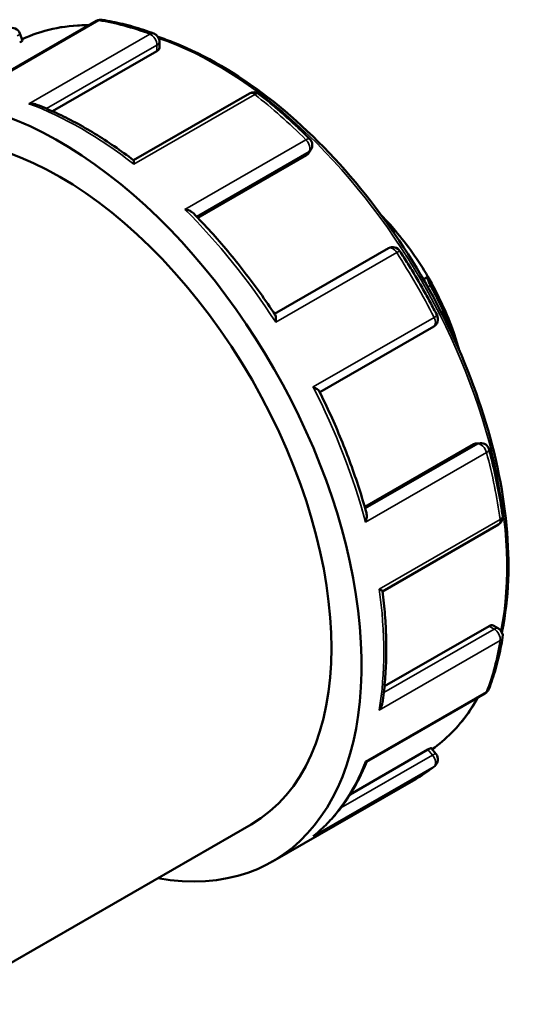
# Model space of a CAD drawing. Header units: millimetres. Extents: x -86 to 901, y -388 to 757.
# Tile 8 of 12: x -41 to -15, y 706 to 757. Entities that reach past the tile are written whole.
import ezdxf

# ---------------------------------------------------------------- set-up
doc = ezdxf.new("R2010")
doc.units = ezdxf.units.MM
doc.layers.add('Visible (ANSI)', color=7, linetype='Continuous', lineweight=50)
doc.layers.add('Visible Narrow (ANSI)', color=7, linetype='Continuous', lineweight=35)

msp = doc.modelspace()

# ---------------------------------------------------------------- linework, layer by layer
at = {"layer": 'Visible (ANSI)'}
for p, q in [((-37.124, 757.433), (-43.356, 753.844)), ((-41.165, 756.777), (-41.019, 756.401)), ((-33.818, 756.343), (-33.818, 756.013)), ((-33.95, 755.848), (-39.452, 752.679)), ((-29.083, 753.618), (-35.187, 750.103)), ((-26.087, 750.363), (-31.803, 747.071)), ((-25.859, 750.64), (-25.996, 750.445)), ((-21.409, 746.392), (-21.519, 746.329)), ((-21.767, 745.464), (-27.764, 742.01)), ((-19.698, 743.97), (-19.937, 743.833)), ((-25.388, 737.894), (-19.392, 741.347)), ((-18.429, 740.942), (-18.353, 740.986)), ((-17.305, 735.152), (-23.022, 731.86)), ((-17.19, 735.19), (-16.953, 735.212)), ((-22.086, 727.411), (-15.983, 730.925)), ((-16.477, 725.585), (-21.983, 722.415)), ((-16.268, 725.615), (-15.983, 725.451)), ((-22.919, 718.447), (-16.688, 722.035)), ((-19.692, 719.085), (-23.785, 716.727)), ((-19.519, 719.162), (-19.266, 718.848)), ((-27.867, 713.196), (-20.335, 717.533)), ((-45.431, 705.678), (-28.989, 715.146))]:
    msp.add_line(p, q, dxfattribs=at)
for centre, start, end in [((-36.9, 757.044), 81.206, 119.936), ((-41.583, 756.615), 21.1979, 111.4934), ((-34.267, 756.343), 0, 69.5793), ((-28.859, 753.23), 52.0666, 119.936), ((-26.226, 750.897), 324.9729, 45.0854), ((-21.543, 745.075), 32.9045, 119.936), ((-19.616, 741.736), 299.936, 27.0963), ((-16.912, 734.765), 14.9319, 95.2373), ((-16.207, 731.314), 299.936, 7.9694), ((-16.207, 725.062), 350.5242, 60.064), ((-16.912, 722.424), 299.936, 338.9487), ((-19.616, 718.567), 308.7562, 38.8082)]:
    msp.add_arc(centre, 0.449, start, end, dxfattribs=at)
for centre, major_axis, start_param, end_param in [((-39.095, 732.694), (-11.228, 19.498), 2.690566, 6.726647), ((-39.095, 732.694), (-10.105, 17.548), 3.141593, 6.283185), ((-24.67, 741.001), (-4.999, 8.68), 5.021216, 5.131627), ((-24.67, 741.001), (-4.999, 8.68), 4.721589, 5.021216), ((-24.67, 741.001), (-4.999, 8.68), 4.392897, 4.721589), ((-24.987, 740.818), (5.222, -9.069), 1.296085, 1.535216), ((-24.67, 741.001), (-4.999, 8.68), 4.293151, 4.392897)]:
    msp.add_ellipse(centre, major_axis=major_axis, ratio=0.578093, start_param=start_param, end_param=end_param, dxfattribs=at)
for points, knots in [([(-41.044, 756.467), (-40.025, 756.944), (-38.886, 757.195), (-37.618, 757.213), (-37.562, 757.213), (-37.506, 757.213)], [5.5485459, 5.5485459, 5.5485459, 5.5485459, 5.811192, 5.811192, 5.8232737, 5.8232737, 5.8232737, 5.8232737]), ([(-36.831, 757.487), (-36.654, 757.46), (-36.475, 757.428), (-36.117, 757.356), (-35.936, 757.316), (-35.574, 757.228), (-35.393, 757.18), (-35.028, 757.075), (-34.845, 757.018), (-34.479, 756.897), (-34.295, 756.832), (-34.11, 756.764)], [5.9338569, 5.9338569, 5.9338569, 5.9338569, 5.9688685, 5.9688685, 6.0038801, 6.0038801, 6.0388917, 6.0388917, 6.0739034, 6.0739034, 6.108915, 6.108915, 6.108915, 6.108915]), ([(-33.893, 756.591), (-33.607, 756.498), (-33.32, 756.394), (-31.404, 755.636), (-29.743, 754.667), (-26.516, 752.178), (-24.95, 750.659), (-22.071, 747.227), (-20.758, 745.315), (-18.515, 741.292), (-17.585, 739.182), (-16.203, 734.971), (-15.751, 732.871), (-15.373, 728.892), (-15.447, 727.013), (-15.792, 725.312), (-15.797, 725.284), (-15.803, 725.257)], [6.071478, 6.071478, 6.071478, 6.071478, 6.12851, 6.12851, 6.450456, 6.450456, 6.772719, 6.772719, 7.094589, 7.094589, 7.416311, 7.416311, 7.738231, 7.738231, 8.060541, 8.060541, 8.065759, 8.065759, 8.065759, 8.065759]), ([(-41.019, 756.401), (-41.018, 756.399), (-41.019, 756.397), (-41.028, 756.385), (-41.044, 756.372), (-41.097, 756.336), (-41.133, 756.314), (-41.173, 756.291)], [0.09561412, 0.09561412, 0.09561412, 0.09561412, 0.10248975, 0.10248975, 0.11936818, 0.11936818, 0.13624661, 0.13624661, 0.13624661, 0.13624661]), ([(-33.818, 756.013), (-33.818, 756.013), (-33.818, 756.013), (-33.818, 755.986), (-33.83, 755.956), (-33.875, 755.898), (-33.91, 755.871), (-33.95, 755.848)], [0.10236559, 0.10236559, 0.10236559, 0.10236559, 0.10248987, 0.10248987, 0.11936831, 0.11936831, 0.13624674, 0.13624674, 0.13624674, 0.13624674]), ([(-28.584, 753.583), (-28.401, 753.441), (-28.22, 753.296), (-27.858, 752.999), (-27.678, 752.847), (-27.319, 752.537), (-27.141, 752.379), (-26.785, 752.056), (-26.609, 751.892), (-26.258, 751.558), (-26.083, 751.388), (-25.91, 751.215)], [0.1742703, 0.1742703, 0.1742703, 0.1742703, 0.209282, 0.209282, 0.2442936, 0.2442936, 0.2793052, 0.2793052, 0.3143168, 0.3143168, 0.3493284, 0.3493284, 0.3493284, 0.3493284]), ([(-40.686, 753.071), (-40.684, 753.072), (-40.683, 753.072), (-40.616, 753.078), (-40.549, 753.078), (-40.421, 753.065), (-40.359, 753.052), (-40.291, 753.029), (-40.281, 753.026), (-40.272, 753.022)], [-0.00042562, -0.00042562, -0.00042562, -0.00042562, 0, 0, 0.01980838, 0.01980838, 0.03869607, 0.03869607, 0.04178729, 0.04178729, 0.04178729, 0.04178729]), ([(-35.185, 750.102), (-35.52, 750.357), (-35.857, 750.6), (-36.533, 751.064), (-36.872, 751.284), (-37.552, 751.7), (-37.892, 751.895), (-38.574, 752.261), (-38.914, 752.432), (-39.594, 752.747), (-39.933, 752.891), (-40.272, 753.022)], [6.1241149, 6.1241149, 6.1241149, 6.1241149, 6.1882192, 6.1882192, 6.2523236, 6.2523236, 6.3164279, 6.3164279, 6.3805323, 6.3805323, 6.4446366, 6.4446366, 6.4446366, 6.4446366]), ([(-35.185, 750.102), (-35.183, 750.1), (-35.18, 750.094), (-35.175, 750.069), (-35.172, 750.044), (-35.169, 749.981), (-35.168, 749.942), (-35.168, 749.896), (-35.168, 749.895), (-35.168, 749.894)], [0.03478613, 0.03478613, 0.03478613, 0.03478613, 0.04628482, 0.04628482, 0.06524929, 0.06524929, 0.08516524, 0.08516524, 0.08558683, 0.08558683, 0.08558683, 0.08558683]), ([(-32.482, 747.515), (-32.48, 747.514), (-32.479, 747.514), (-32.414, 747.502), (-32.351, 747.485), (-32.237, 747.443), (-32.184, 747.418), (-32.099, 747.366), (-32.065, 747.34), (-32.037, 747.312)], [-0.00042562, -0.00042562, -0.00042562, -0.00042562, 0, 0, 0.01980838, 0.01980838, 0.03869607, 0.03869607, 0.05401853, 0.05401853, 0.05401853, 0.05401853]), ([(-27.731, 741.96), (-27.99, 742.351), (-28.254, 742.737), (-28.796, 743.494), (-29.074, 743.867), (-29.639, 744.598), (-29.927, 744.956), (-30.514, 745.658), (-30.813, 746), (-31.418, 746.669), (-31.726, 746.995), (-32.037, 747.312)], [5.6017841, 5.6017841, 5.6017841, 5.6017841, 5.6650057, 5.6650057, 5.7282274, 5.7282274, 5.7914491, 5.7914491, 5.8546708, 5.8546708, 5.9178925, 5.9178925, 5.9178925, 5.9178925]), ([(-21.409, 746.392), (-21.429, 746.4), (-21.457, 746.415), (-21.527, 746.462), (-21.57, 746.496), (-21.654, 746.567), (-21.698, 746.608), (-21.745, 746.654), (-21.747, 746.655), (-21.748, 746.657)], [0.1612633, 0.1612633, 0.1612633, 0.1612633, 0.18305954, 0.18305954, 0.20626942, 0.20626942, 0.2253452, 0.2253452, 0.22593525, 0.22593525, 0.22593525, 0.22593525]), ([(-21.167, 745.319), (-21.026, 745.101), (-20.887, 744.881), (-20.613, 744.438), (-20.478, 744.216), (-20.213, 743.767), (-20.083, 743.542), (-19.827, 743.088), (-19.702, 742.86), (-19.456, 742.402), (-19.335, 742.172), (-19.216, 741.94)], [0.6978691, 0.6978691, 0.6978691, 0.6978691, 0.7328807, 0.7328807, 0.7678924, 0.7678924, 0.802904, 0.802904, 0.8379156, 0.8379156, 0.8729272, 0.8729272, 0.8729272, 0.8729272]), ([(-19.562, 743.513), (-19.577, 743.541), (-19.592, 743.569), (-19.62, 743.626), (-19.633, 743.653), (-19.667, 743.732), (-19.684, 743.779), (-19.709, 743.86), (-19.715, 743.897), (-19.715, 743.948), (-19.709, 743.964), (-19.698, 743.97)], [0.08457131, 0.08457131, 0.08457131, 0.08457131, 0.0941092, 0.0941092, 0.1036471, 0.1036471, 0.12272288, 0.12272288, 0.14593275, 0.14593275, 0.167729, 0.167729, 0.167729, 0.167729]), ([(-27.731, 741.96), (-27.718, 741.94), (-27.708, 741.911), (-27.695, 741.839), (-27.691, 741.794), (-27.692, 741.693), (-27.696, 741.636), (-27.703, 741.576), (-27.703, 741.575), (-27.704, 741.574)], [0.02950034, 0.02950034, 0.02950034, 0.02950034, 0.04628482, 0.04628482, 0.06524929, 0.06524929, 0.08516524, 0.08516524, 0.08558683, 0.08558683, 0.08558683, 0.08558683]), ([(-18.336, 741.018), (-18.34, 740.998), (-18.348, 740.985), (-18.37, 740.982), (-18.386, 740.993), (-18.419, 741.036), (-18.438, 741.068), (-18.469, 741.131), (-18.48, 741.155), (-18.502, 741.207), (-18.513, 741.235), (-18.524, 741.264)], [0.1612633, 0.1612633, 0.1612633, 0.1612633, 0.18305954, 0.18305954, 0.20626942, 0.20626942, 0.2253452, 0.2253452, 0.23488309, 0.23488309, 0.24442098, 0.24442098, 0.24442098, 0.24442098]), ([(-25.737, 738.167), (-25.736, 738.167), (-25.734, 738.166), (-25.679, 738.143), (-25.629, 738.118), (-25.542, 738.069), (-25.505, 738.044), (-25.448, 737.995), (-25.426, 737.971), (-25.415, 737.949)], [-0.00042562, -0.00042562, -0.00042562, -0.00042562, 0, 0, 0.01980838, 0.01980838, 0.03869607, 0.03869607, 0.05620617, 0.05620617, 0.05620617, 0.05620617]), ([(-22.931, 731.54), (-23.05, 731.969), (-23.179, 732.398), (-23.456, 733.258), (-23.604, 733.688), (-23.918, 734.547), (-24.084, 734.976), (-24.435, 735.832), (-24.619, 736.259), (-25.004, 737.107), (-25.206, 737.529), (-25.415, 737.949)], [5.0776923, 5.0776923, 5.0776923, 5.0776923, 5.1409114, 5.1409114, 5.2041306, 5.2041306, 5.2673497, 5.2673497, 5.3305688, 5.3305688, 5.393788, 5.393788, 5.393788, 5.393788]), ([(-16.479, 734.881), (-16.416, 734.644), (-16.355, 734.407), (-16.241, 733.935), (-16.187, 733.7), (-16.085, 733.231), (-16.038, 732.997), (-15.948, 732.531), (-15.907, 732.298), (-15.83, 731.836), (-15.794, 731.606), (-15.762, 731.376)], [1.2214679, 1.2214679, 1.2214679, 1.2214679, 1.2564795, 1.2564795, 1.2914911, 1.2914911, 1.3265028, 1.3265028, 1.3615144, 1.3615144, 1.396526, 1.396526, 1.396526, 1.396526]), ([(-22.931, 731.54), (-22.921, 731.503), (-22.915, 731.462), (-22.912, 731.364), (-22.917, 731.306), (-22.938, 731.184), (-22.955, 731.121), (-22.977, 731.057), (-22.978, 731.055), (-22.978, 731.054)], [0.03161325, 0.03161325, 0.03161325, 0.03161325, 0.04628482, 0.04628482, 0.06524929, 0.06524929, 0.08516524, 0.08516524, 0.08558683, 0.08558683, 0.08558683, 0.08558683]), ([(-22.258, 727.533), (-22.257, 727.533), (-22.256, 727.532), (-22.217, 727.51), (-22.184, 727.489), (-22.131, 727.455), (-22.111, 727.441), (-22.091, 727.423), (-22.087, 727.417), (-22.086, 727.413)], [-0.00042562, -0.00042562, -0.00042562, -0.00042562, 0, 0, 0.01980838, 0.01980838, 0.03869607, 0.03869607, 0.05093455, 0.05093455, 0.05093455, 0.05093455]), ([(-22.094, 721.539), (-22.039, 721.898), (-21.995, 722.265), (-21.928, 723.012), (-21.906, 723.393), (-21.883, 724.168), (-21.883, 724.561), (-21.904, 725.359), (-21.925, 725.763), (-21.99, 726.582), (-22.033, 726.995), (-22.086, 727.413)], [4.5509794, 4.5509794, 4.5509794, 4.5509794, 4.6150717, 4.6150717, 4.679164, 4.679164, 4.7432563, 4.7432563, 4.8073486, 4.8073486, 4.8714409, 4.8714409, 4.8714409, 4.8714409]), ([(-16.477, 725.585), (-16.437, 725.608), (-16.396, 725.624), (-16.324, 725.634), (-16.292, 725.629), (-16.268, 725.616), (-16.268, 725.615), (-16.268, 725.615)], [0.13624661, 0.13624661, 0.13624661, 0.13624661, 0.15312504, 0.15312504, 0.17000348, 0.17000348, 0.1700405, 0.1700405, 0.1700405, 0.1700405]), ([(-15.764, 724.988), (-15.797, 724.794), (-15.832, 724.602), (-15.91, 724.223), (-15.952, 724.036), (-16.043, 723.667), (-16.092, 723.485), (-16.196, 723.126), (-16.251, 722.95), (-16.367, 722.602), (-16.429, 722.431), (-16.494, 722.263)], [1.7450667, 1.7450667, 1.7450667, 1.7450667, 1.7800783, 1.7800783, 1.8150899, 1.8150899, 1.8501015, 1.8501015, 1.8851131, 1.8851131, 1.9201248, 1.9201248, 1.9201248, 1.9201248]), ([(-22.094, 721.539), (-22.095, 721.53), (-22.096, 721.522), (-22.11, 721.451), (-22.13, 721.39), (-22.183, 721.271), (-22.217, 721.212), (-22.256, 721.156), (-22.257, 721.155), (-22.258, 721.154)], [0.04362361, 0.04362361, 0.04362361, 0.04362361, 0.04628482, 0.04628482, 0.06524929, 0.06524929, 0.08516524, 0.08516524, 0.08558683, 0.08558683, 0.08558683, 0.08558683]), ([(-17.055, 721.824), (-17.215, 721.542), (-17.386, 721.273), (-18.109, 720.257), (-18.748, 719.614), (-19.472, 719.104)], [8.3126446, 8.3126446, 8.3126446, 8.3126446, 8.3821867, 8.3821867, 8.5886776, 8.5886776, 8.5886776, 8.5886776]), ([(-19.692, 719.085), (-19.652, 719.107), (-19.614, 719.128), (-19.557, 719.155), (-19.537, 719.162), (-19.523, 719.164), (-19.52, 719.163), (-19.519, 719.162)], [0.13624661, 0.13624661, 0.13624661, 0.13624661, 0.15312504, 0.15312504, 0.17000348, 0.17000348, 0.17685763, 0.17685763, 0.17685763, 0.17685763]), ([(-25.671, 714.574), (-25.435, 714.766), (-25.208, 714.973), (-24.774, 715.413), (-24.568, 715.647), (-24.177, 716.141), (-23.992, 716.402), (-23.645, 716.947), (-23.483, 717.232), (-23.182, 717.824), (-23.043, 718.131), (-22.916, 718.449)], [4.0171109, 4.0171109, 4.0171109, 4.0171109, 4.084263, 4.084263, 4.1514152, 4.1514152, 4.2185674, 4.2185674, 4.2857195, 4.2857195, 4.3526504, 4.3526504, 4.3526504, 4.3526504]), ([(-22.978, 718.462), (-22.978, 718.462), (-22.977, 718.462), (-22.955, 718.451), (-22.939, 718.446), (-22.924, 718.445), (-22.921, 718.446), (-22.919, 718.447)], [-0.00042562, -0.00042562, -0.00042562, -0.00042562, 0, 0, 0.01980838, 0.01980838, 0.02676487, 0.02676487, 0.02676487, 0.02676487]), ([(-19.335, 718.217), (-19.398, 718.166), (-19.462, 718.116), (-19.592, 718.019), (-19.657, 717.971), (-19.789, 717.878), (-19.856, 717.832), (-19.99, 717.743), (-20.058, 717.7), (-20.196, 717.615), (-20.265, 717.574), (-20.335, 717.533)], [2.26866543, 2.26866543, 2.26866543, 2.26866543, 2.28655799, 2.28655799, 2.30445054, 2.30445054, 2.32234309, 2.32234309, 2.34023565, 2.34023565, 2.3581282, 2.3581282, 2.3581282, 2.3581282]), ([(-25.671, 714.574), (-25.691, 714.558), (-25.712, 714.543), (-25.734, 714.528), (-25.736, 714.527), (-25.737, 714.526)], [0.077462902, 0.077462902, 0.077462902, 0.077462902, 0.08516524, 0.08516524, 0.085586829, 0.085586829, 0.085586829, 0.085586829])]:
    msp.add_open_spline(points, degree=3, knots=knots, dxfattribs=at)
for points in [[(-25.996, 750.445), (-26.019, 750.412), (-26.051, 750.384), (-26.087, 750.363)], [(-17.305, 735.152), (-17.27, 735.173), (-17.23, 735.186), (-17.19, 735.19)]]:
    msp.add_open_spline(points, degree=3, dxfattribs=at)
at = {"layer": 'Visible Narrow (ANSI)'}
for p, q in [((-43.373, 753.786), (-37.009, 757.451)), ((-34.322, 756.736), (-40.686, 753.071)), ((-39.761, 752.814), (-33.95, 756.161)), ((-33.95, 756.161), (-33.95, 755.848)), ((-35.168, 749.894), (-28.805, 753.559)), ((-26.118, 751.179), (-32.482, 747.515)), ((-31.874, 747.145), (-25.952, 750.556)), ((-25.952, 750.556), (-26.087, 750.363)), ((-27.704, 741.574), (-21.34, 745.239)), ((-19.707, 743.43), (-19.562, 743.513)), ((-19.373, 741.832), (-25.737, 738.167)), ((-18.524, 741.264), (-18.569, 741.239)), ((-17.071, 735.174), (-22.994, 731.763)), ((-17.305, 735.152), (-17.071, 735.174)), ((-22.978, 731.054), (-16.614, 734.719)), ((-15.894, 731.198), (-22.258, 727.533)), ((-16.477, 725.585), (-16.207, 725.429)), ((-16.207, 725.429), (-22.02, 722.082)), ((-22.258, 721.154), (-15.894, 724.819)), ((-16.614, 722.127), (-22.978, 718.462)), ((-19.457, 718.793), (-24.276, 716.018)), ((-19.692, 719.085), (-19.457, 718.793)), ((-25.737, 714.526), (-19.373, 718.191))]:
    msp.add_line(p, q, dxfattribs=at)
for centre, major_axis, ratio, start_param, end_param in [((-30.821, 737.459), (-10.779, 18.718), 0.578093, 5.956033, 6.233026), ((-36.9, 757.044), (-0.224, 0.389), 0.578093, 5.849049, 6.283185), ((-36.9, 757.044), (0.069, 0.443), 0.740276, 0, 0.535781), ((-31.563, 737.031), (11.228, -19.498), 0.578093, 2.532399, 2.707457), ((-41.583, 756.615), (0.418, 0.162), 0.209664, 5.344977, 6.283185), ((-34.267, 756.343), (0.156, 0.42), 0.669185, 0, 0.679396), ((-34.267, 756.343), (-0.224, 0.389), 0.578093, 3.928925, 5.673991), ((-34.267, 756.343), (0.449, 0), 0.575862, 5.497787, 6.283185), ((-30.821, 737.459), (10.779, -18.718), 0.578093, 0.587667, 2.557835), ((-28.859, 753.23), (-0.224, 0.389), 0.578093, 5.325451, 6.283185), ((-28.859, 753.23), (0.276, 0.354), 0.469489, 0, 0.856961), ((-31.563, 737.031), (11.228, -19.498), 0.578093, 2.0088, 2.183858), ((-37.927, 733.367), (11.228, -19.498), 0.578093, 2.183858, 2.532399), ((-26.226, 750.897), (0.317, 0.318), 0.34608, 0, 0.906927), ((-26.226, 750.897), (0.224, -0.389), 0.578093, 0.263733, 2.0088), ((-26.226, 750.897), (0.367, -0.257), 0.787757, 5.930605, 6.283185), ((-37.927, 733.367), (11.228, -19.498), 0.578093, 1.660259, 2.0088), ((-21.543, 745.075), (-0.224, 0.389), 0.578093, 4.801852, 6.283185), ((-21.543, 745.075), (0.377, 0.244), 0.072902, 0, 0.952515), ((-31.563, 737.031), (11.228, -19.498), 0.578093, 1.485201, 1.660259), ((-19.616, 741.736), (0.224, -0.389), 0.578093, 0, 1.485201), ((-19.616, 741.736), (0.399, 0.204), 0.069758, 5.33051, 6.283185), ((-37.927, 733.367), (11.228, -19.498), 0.578093, 1.13666, 1.485201), ((-16.912, 734.765), (-0.041, 0.447), 0.788574, 0, 0.347928), ((-16.912, 734.765), (-0.224, 0.389), 0.578093, 4.278253, 6.02332), ((-16.912, 734.765), (0.433, 0.116), 0.343219, 5.375384, 6.283185), ((-31.563, 737.031), (11.228, -19.498), 0.578093, 0.961602, 1.13666), ((-16.207, 731.314), (0.224, -0.389), 0.578093, 0, 0.961602), ((-16.207, 731.314), (0.444, 0.062), 0.466904, 5.424884, 6.283185), ((-37.927, 733.367), (11.228, -19.498), 0.578093, 0.613062, 0.961602), ((-16.207, 725.062), (0.224, 0.389), 0.578093, 0, 0.783464), ((-16.207, 725.062), (-0.224, 0.389), 0.578093, 3.754654, 5.499721), ((-16.207, 725.062), (0.442, -0.074), 0.667375, 5.60109, 6.283185), ((-31.563, 737.031), (11.228, -19.498), 0.578093, 0.438003, 0.613062), ((-16.912, 722.424), (0.224, -0.389), 0.578093, 0, 0.438003), ((-16.912, 722.424), (0.419, -0.161), 0.738943, 5.743754, 6.283185), ((-30.821, 737.459), (10.779, -18.718), 0.578093, 0.054072, 0.332302), ((-19.616, 718.567), (0.349, 0.281), 0.212712, 0, 0.937714), ((-19.616, 718.567), (0.224, -0.389), 0.578093, 0.089463, 1.834529), ((-37.927, 733.367), (11.228, -19.498), 0.578093, 0.089463, 0.438003), ((-19.616, 718.567), (0.281, -0.35), 0.812708, 6.15774, 6.283185), ((-31.563, 737.031), (11.228, -19.498), 0.578093, 0, 0.089463)]:
    msp.add_ellipse(centre, major_axis=major_axis, ratio=ratio, start_param=start_param, end_param=end_param, dxfattribs=at)

doc.saveas('drawing.dxf')
